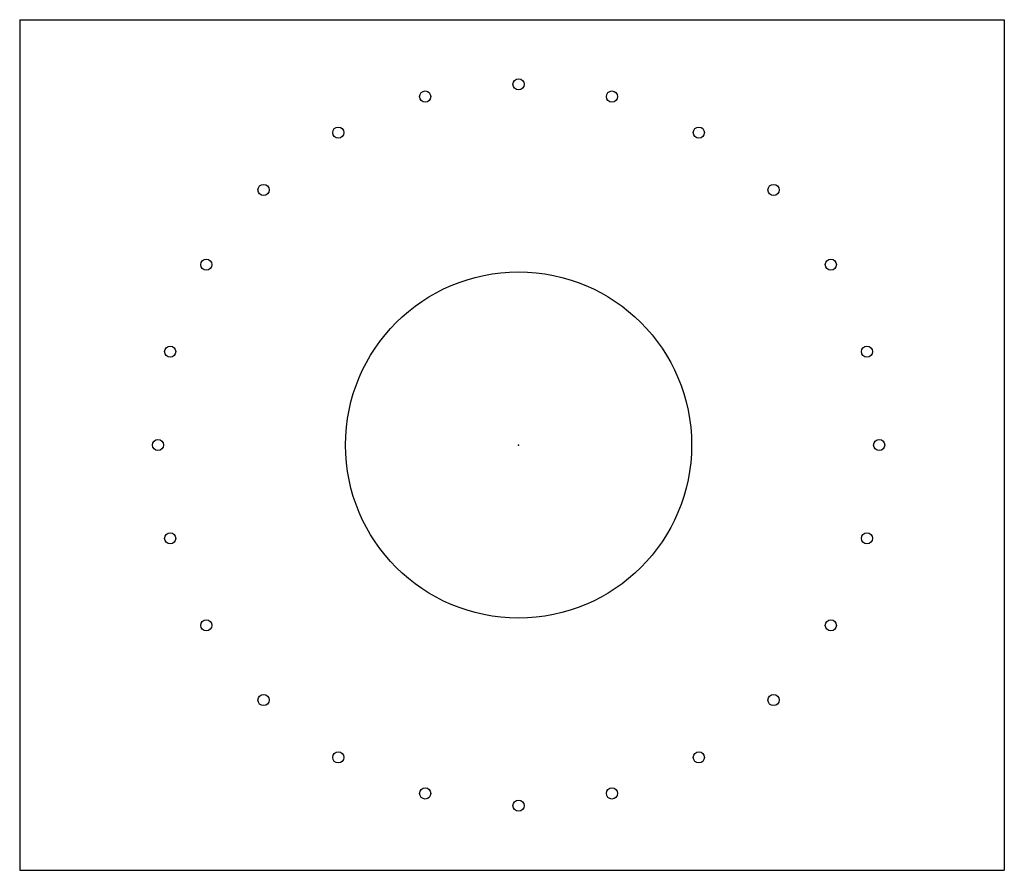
# Model space of a CAD drawing. Header units: millimetres. Extents: x -13.1 to 12.8, y -11.2 to 11.2.
import ezdxf

# ---------------------------------------------------------------- set-up
doc = ezdxf.new("R2010")
doc.units = ezdxf.units.MM
doc.header["$PDSIZE"] = -1

msp = doc.modelspace()

# ---------------------------------------------------------------- linework, layer by layer
at = {"color": 7, "linetype": 'Continuous'}
for p, q in [((-13.097, 11.163), (12.753, 11.163)), ((-13.097, 11.163), (-13.097, -11.163)), ((12.753, 11.163), (12.753, -11.163)), ((-13.097, -11.163), (12.753, -11.163))]:
    msp.add_line(p, q, dxfattribs=at)
for centre, radius in [((0, 9.468), 0.146), ((-2.451, 9.146), 0.146), ((2.451, 9.146), 0.146), ((-4.734, 8.2), 0.146), ((4.734, 8.2), 0.146), ((-6.695, 6.695), 0.146), ((6.695, 6.695), 0.146), ((-8.2, 4.734), 0.146), ((8.2, 4.734), 0.146), ((0, 0), 4.543), ((-9.146, 2.451), 0.146), ((9.146, 2.451), 0.146), ((-9.468, 0), 0.146), ((9.468, 0), 0.146), ((-9.146, -2.451), 0.146), ((9.146, -2.451), 0.146), ((-8.2, -4.734), 0.146), ((8.2, -4.734), 0.146), ((-6.695, -6.695), 0.146), ((6.695, -6.695), 0.146), ((-4.734, -8.2), 0.146), ((4.734, -8.2), 0.146), ((-2.451, -9.146), 0.146), ((2.451, -9.146), 0.146), ((0, -9.468), 0.146)]:
    msp.add_circle(centre, radius, dxfattribs=at)
msp.add_point((0, 0), dxfattribs=at)

doc.saveas('drawing.dxf')
